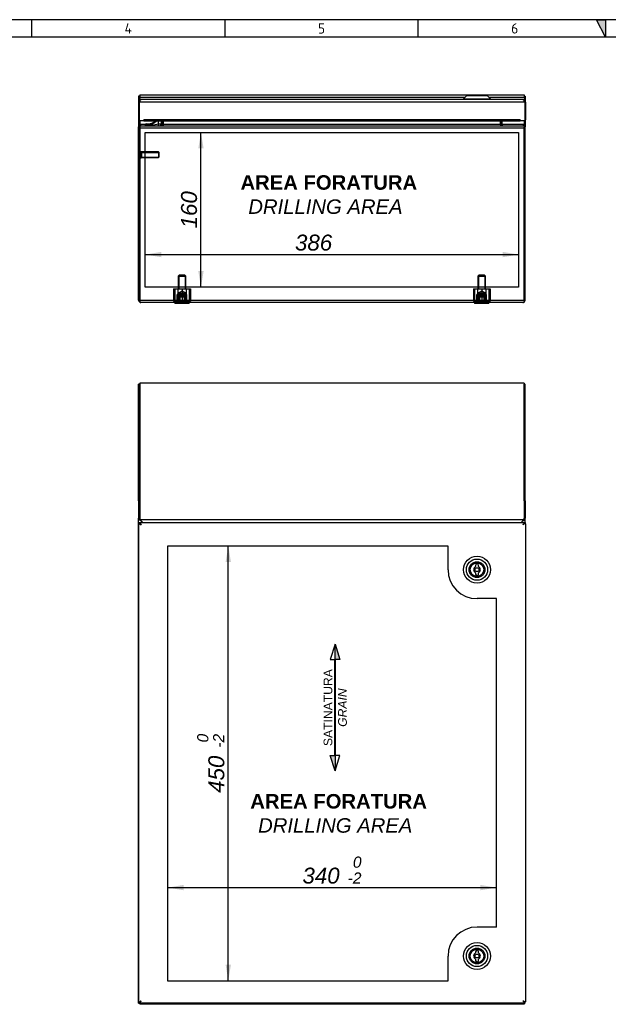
# Model space of a CAD drawing. Extents: x 6 to 412, y 11 to 288.
# Tile 3 of 4: x 107 to 209, y 118 to 288. Entities that reach past the tile are written whole.
import ezdxf
from ezdxf.enums import TextEntityAlignment as Align
from ezdxf.lldxf.tags import DXFTag

# ---------------------------------------------------------------- set-up
doc = ezdxf.new("R2010")
doc.units = 0
doc.layers.get('0').update_dxf_attribs({"linetype": 'CONTINUOUS'})
for name, color, linetype in [('_TRANSLATION', 7, 'CONTINUOUS'), ('AE00417_01', 7, 'CONTINUOUS'), ('C0000000_01', 7, 'CONTINUOUS'), ('C0000000_04', 7, 'CONTINUOUS'), ('C0000000_05', 7, 'CONTINUOUS'), ('C0000000_32', 7, 'CONTINUOUS'), ('C0000001_91', 7, 'CONTINUOUS'), ('DEFAULT', 7, 'CONTINUOUS'), ('DV1__TRANSLATION', 7, 'CONTINUOUS'), ('DV6_DEFAULT', 7, 'CONTINUOUS'), ('SERRATURA_INF', 7, 'CONTINUOUS'), ('SERRATURA_SUP', 7, 'CONTINUOUS')]:
    doc.layers.add(name, color=color, linetype=linetype)
doc.styles.add('SEACAD_ARIAL', font='arial.ttf')
doc.styles.add('SEACAD_ARIALI', font='ariali.ttf')
tags = doc.linetypes.add('CENTER2', pattern=[28.575, 19.05, -3.175, 3.175, -3.175]).pattern_tags.tags
tags[10:11] = [DXFTag(74, 4), DXFTag(75, 0), DXFTag(340, '0'), DXFTag(46, 0.0), DXFTag(50, 0.0), DXFTag(44, 0.0), DXFTag(45, 0.0)]
tags[8:9] = [DXFTag(74, 4), DXFTag(75, 0), DXFTag(340, '0'), DXFTag(46, 0.0), DXFTag(50, 0.0), DXFTag(44, 0.0), DXFTag(45, 0.0)]
tags[6:7] = [DXFTag(74, 4), DXFTag(75, 0), DXFTag(340, '0'), DXFTag(46, 0.0), DXFTag(50, 0.0), DXFTag(44, 0.0), DXFTag(45, 0.0)]
tags[4:5] = [DXFTag(74, 4), DXFTag(75, 0), DXFTag(340, '0'), DXFTag(46, 0.0), DXFTag(50, 0.0), DXFTag(44, 0.0), DXFTag(45, 0.0)]
tags = doc.linetypes.add('HIDDEN2', pattern=[4.7625, 3.175, -1.5875]).pattern_tags.tags
tags[6:7] = [DXFTag(74, 4), DXFTag(75, 0), DXFTag(340, '0'), DXFTag(46, 0.0), DXFTag(50, 0.0), DXFTag(44, 0.0), DXFTag(45, 0.0)]
tags[4:5] = [DXFTag(74, 4), DXFTag(75, 0), DXFTag(340, '0'), DXFTag(46, 0.0), DXFTag(50, 0.0), DXFTag(44, 0.0), DXFTag(45, 0.0)]
doc.dimstyles.new('ISO', dxfattribs={"dimtxt": 0.458333, "dimasz": 0.458333, "dimexe": 0.229167, "dimexo": 0.229167, "dimgap": 0.114583, "dimtad": 1, "dimdec": 1, "dimlfac": 6, "dimtxsty": 'SEACAD_ARIAL', "dimsah": 1, "dimcen": 0.229167, "dimadec": 1, "dimazin": 3, "dimtfac": 0.7, "dimtdec": 3, "dimtmove": 0, "dimatfit": 3})

# ---------------------------------------------------------------- blocks, each defined once
blk = doc.blocks.new('SE')
at = {"layer": 'C0000000_32', "color": 7, "linetype": 'CONTINUOUS'}
for p, q in [((127.7, 200.61), (127.9, 200.61)), ((127.7, 118.08), (127.7, 200.61)), ((127.76, 200.85), (127.76, 200.65)), ((127.76, 200.85), (127.93, 200.85)), ((127.76, 200.65), (127.93, 200.65)), ((127.9, 200.61), (128.11, 200.43)), ((127.96, 200.61), (127.9, 200.61)), ((127.9, 200.61), (127.9, 200.61)), ((127.9, 200.61), (127.9, 200.61)), ((127.93, 200.85), (127.93, 200.65)), ((127.93, 200.85), (194.13, 200.85)), ((127.93, 200.65), (128.11, 200.43)), ((194.13, 200.65), (193.95, 200.43)), ((194.16, 200.61), (193.95, 200.43)), ((194.1, 200.61), (194.16, 200.61)), ((194.13, 200.85), (194.13, 200.65)), ((194.13, 200.85), (194.3, 200.85)), ((194.13, 200.65), (194.3, 200.65)), ((194.36, 200.61), (194.16, 200.61)), ((194.16, 200.61), (194.16, 200.61)), ((194.16, 200.61), (194.16, 200.61)), ((194.3, 200.85), (194.3, 200.65)), ((194.36, 200.61), (194.36, 118.08)), ((128.1, 200.44), (128.1, 200.45)), ((193.96, 200.45), (193.96, 200.44)), ((127.7, 118.08), (127.9, 118.08)), ((127.76, 117.85), (127.76, 118.05)), ((127.93, 118.05), (127.76, 118.05)), ((127.93, 117.85), (127.76, 117.85)), ((127.9, 118.08), (128.11, 118.26)), ((127.96, 118.08), (127.9, 118.08)), ((127.9, 118.08), (127.9, 118.08)), ((127.9, 118.08), (127.9, 118.08)), ((127.93, 118.05), (128.11, 118.26)), ((127.93, 117.85), (127.93, 118.05)), ((194.13, 117.85), (127.93, 117.85)), ((128.1, 118.25), (128.1, 118.25)), ((194.13, 118.05), (193.95, 118.26)), ((194.16, 118.08), (193.95, 118.26)), ((193.96, 118.25), (193.96, 118.25)), ((194.1, 118.08), (194.16, 118.08)), ((194.13, 117.85), (194.13, 118.05)), ((194.3, 118.05), (194.13, 118.05)), ((194.3, 117.85), (194.13, 117.85)), ((194.36, 118.08), (194.16, 118.08)), ((194.16, 118.08), (194.16, 118.08)), ((194.16, 118.08), (194.16, 118.08)), ((194.3, 117.85), (194.3, 118.05))]:
    blk.add_line(p, q, dxfattribs=at)
at = {"layer": 'C0000001_91', "color": 7, "linetype": 'CONTINUOUS'}
for p, q in [((127.88, 224.68), (127.68, 224.68)), ((127.68, 204.56), (127.68, 224.68)), ((127.88, 224.86), (127.88, 224.76)), ((194.14, 224.86), (127.88, 224.86)), ((127.88, 224.76), (127.88, 204.8)), ((127.88, 204.56), (127.88, 224.68)), ((194.14, 224.86), (194.14, 224.76)), ((194.14, 224.76), (194.14, 204.8)), ((194.14, 224.68), (194.34, 224.68)), ((194.14, 204.56), (194.14, 224.68)), ((194.34, 204.56), (194.34, 224.68)), ((127.68, 204.56), (127.68, 201.55)), ((127.88, 204.56), (127.68, 204.56)), ((127.88, 204.8), (127.88, 204.44)), ((127.88, 204.56), (127.88, 201.55)), ((127.88, 204.44), (127.88, 201.76)), ((194.14, 204.8), (194.14, 204.44)), ((194.14, 204.56), (194.34, 204.56)), ((194.14, 204.56), (194.14, 201.55)), ((194.14, 204.44), (194.14, 201.76)), ((194.34, 204.56), (194.34, 201.55)), ((127.88, 201.55), (127.68, 201.55)), ((127.68, 201.36), (127.68, 201.55)), ((127.68, 117.88), (127.68, 201.36)), ((127.88, 201.36), (127.68, 201.36)), ((127.68, 201.36), (127.68, 201.36)), ((127.78, 201.36), (127.68, 201.36)), ((127.88, 201.36), (127.78, 201.36)), ((127.88, 201.76), (127.88, 201.35)), ((127.88, 201.36), (127.88, 201.55)), ((127.88, 201.36), (127.88, 201.36)), ((127.88, 201.35), (194.14, 201.35)), ((127.88, 201.35), (127.88, 201.29)), ((128.38, 200.85), (128.09, 201.13)), ((128.39, 200.85), (128.11, 201.13)), ((193.63, 200.85), (193.91, 201.13)), ((193.64, 200.85), (193.93, 201.13)), ((194.14, 201.76), (194.14, 201.35)), ((194.14, 201.36), (194.14, 201.55)), ((194.14, 201.55), (194.34, 201.55)), ((194.14, 201.36), (194.34, 201.36)), ((194.14, 201.36), (194.14, 201.36)), ((194.14, 201.36), (194.24, 201.36)), ((194.14, 201.35), (194.14, 201.29)), ((194.24, 201.36), (194.34, 201.36)), ((194.34, 201.36), (194.34, 201.55)), ((194.34, 201.36), (194.34, 201.36)), ((194.34, 200.61), (194.34, 201.36)), ((127.68, 117.88), (127.76, 117.88)), ((127.88, 117.85), (127.88, 117.79)), ((127.88, 117.79), (127.88, 117.68)), ((194.14, 117.68), (127.88, 117.68)), ((194.14, 117.85), (194.14, 117.79)), ((194.14, 117.79), (194.14, 117.68)), ((194.34, 117.88), (194.3, 117.88)), ((194.34, 117.88), (194.34, 118.08))]:
    blk.add_line(p, q, dxfattribs=at)
for centre, radius, start, end in [((129.21, 202.95), 2.14, 227.9942, 238.3568), ((127.08, 199.9), 1.6, 50.1746, 60.2671), ((129.32, 202.16), 1.6, 218.5027, 219.8254), ((194.94, 199.9), 1.6, 119.7329, 129.8255), ((192.81, 202.95), 2.14, 301.6432, 312.0058), ((192.7, 202.16), 1.6, 320.1745, 321.4973), ((126.29, 119.22), 2.14, 317.9942, 320.0819), ((195.73, 119.22), 2.14, 220.6296, 222.0058)]:
    blk.add_arc(centre, radius, start, end, dxfattribs=at)
at = {"layer": 'DV1__TRANSLATION', "color": 7, "linetype": 'CENTER2'}
for p, q in [((132.68, 196.76), (132.68, 121.76)), ((181.03, 196.76), (132.68, 196.76)), ((181.03, 192.68), (181.03, 196.76)), ((189.36, 187.68), (186.03, 187.68)), ((189.36, 131.01), (189.36, 187.68)), ((194.36, 188.43), (194.34, 188.43)), ((189.36, 131.01), (186.03, 131.01)), ((181.03, 121.76), (181.03, 126.01)), ((132.68, 121.76), (181.03, 121.76))]:
    blk.add_line(p, q, dxfattribs=at)
for centre, start, end in [((186.03, 192.68), 180, 270), ((186.03, 126.01), 90, 180)]:
    blk.add_arc(centre, 5, start, end, dxfattribs=at)
at = {"layer": 'SERRATURA_INF', "color": 7, "linetype": 'CONTINUOUS'}
for p, q in [((185.78, 126.76), (185.78, 126.54)), ((186.28, 126.54), (186.28, 126.76)), ((185.78, 125.49), (185.78, 125.26)), ((186.28, 125.26), (186.28, 125.49))]:
    blk.add_line(p, q, dxfattribs=at)
for radius in [2.33, 1.83, 1.36, 1.33, 1.17, 0.333]:
    blk.add_circle((186.03, 126.01), radius, dxfattribs=at)
for centre, radius, start, end in [((186.03, 126.01), 0.583, 115.3769, 244.6231), ((186.03, 126.76), 0.25, 0, 180), ((186.03, 126.01), 0.583, 295.3769, 64.6231), ((186.03, 125.26), 0.25, 180, 0)]:
    blk.add_arc(centre, radius, start, end, dxfattribs=at)
at = {"layer": 'SERRATURA_SUP', "color": 7, "linetype": 'CONTINUOUS'}
for p, q in [((185.78, 193.43), (185.78, 193.21)), ((185.78, 192.15), (185.78, 191.93)), ((186.28, 193.21), (186.28, 193.43)), ((186.28, 191.93), (186.28, 192.15))]:
    blk.add_line(p, q, dxfattribs=at)
for radius in [2.33, 1.83, 1.36, 1.33, 1.17, 0.333]:
    blk.add_circle((186.03, 192.68), radius, dxfattribs=at)
for centre, radius, start, end in [((186.03, 192.68), 0.583, 115.3769, 244.6231), ((186.03, 193.43), 0.25, 0, 180), ((186.03, 192.68), 0.583, 295.3769, 64.6231), ((186.03, 191.93), 0.25, 180, 0)]:
    blk.add_arc(centre, radius, start, end, dxfattribs=at)
blk = doc.blocks.new('SE5')
at = {"layer": 'AE00417_01', "color": 7, "linetype": 'HIDDEN2'}
for p, q in [((128.04, 264.91), (127.88, 264.91)), ((127.88, 263.66), (128.04, 263.66)), ((128.04, 264.91), (128.04, 263.66)), ((128.21, 264.79), (128.21, 263.79)), ((131.09, 264.79), (128.21, 264.79)), ((128.21, 264.68), (131.19, 264.68)), ((128.21, 263.89), (131.19, 263.89)), ((128.21, 263.79), (131.09, 263.79)), ((131.09, 264.79), (131.09, 263.79)), ((131.21, 264.66), (131.09, 264.79)), ((131.09, 263.79), (131.21, 263.91)), ((131.21, 263.91), (131.21, 264.66))]:
    blk.add_line(p, q, dxfattribs=at)
at = {"layer": 'AE00417_01', "color": 7, "linetype": 'CONTINUOUS'}
for p, q in [((127.88, 264.91), (127.88, 264.91)), ((127.88, 263.66), (127.88, 263.66)), ((194.14, 264.91), (194.14, 264.91)), ((194.14, 263.66), (194.14, 263.66))]:
    blk.add_line(p, q, dxfattribs=at)
at = {"layer": 'AE00417_01', "color": 7, "linetype": 'HIDDEN2'}
for centre, start, end in [((128.13, 264.79), 180, 0), ((128.13, 263.79), 0, 180)]:
    blk.add_arc(centre, 0.0833, start, end, dxfattribs=at)
at = {"layer": 'C0000000_01', "color": 7, "linetype": 'CONTINUOUS'}
for p, q in [((128.83, 269.45), (128.83, 269.46)), ((128.99, 269.46), (128.83, 269.46)), ((128.99, 269.45), (128.83, 269.45)), ((128.99, 269.62), (129.31, 269.62)), ((128.99, 269.46), (128.99, 269.62)), ((129.31, 269.46), (128.99, 269.46)), ((128.99, 269.46), (128.99, 269.45)), ((128.99, 269.45), (128.99, 269.29)), ((129.31, 269.46), (129.31, 269.62)), ((131.08, 270.12), (131.08, 269.62)), ((131.08, 269.62), (131.58, 269.62)), ((131.08, 269.62), (131.08, 269.29)), ((131.58, 270.12), (131.58, 269.62))]:
    blk.add_line(p, q, dxfattribs=at)
for centre, radius, start, end in [((128.99, 269.46), 0.167, 90, 180), ((128.99, 269.45), 0.167, 180, 270), ((129.31, 271.46), 1.83, 270, 313.3838)]:
    blk.add_arc(centre, radius, start, end, dxfattribs=at)
for points, degree, knots in [([(128.99, 269.45), (129.34, 269.45), (129.69, 269.45), (130.04, 269.45), (130.38, 269.45), (130.73, 269.54), (131.08, 269.62)], 3, [0, 0, 0, 0, 0.5, 0.5, 0.5, 1, 1, 1, 1]), ([(130.77, 270.12), (130.58, 269.92), (130.36, 269.77), (130.24, 269.69), (130.11, 269.64), (129.99, 269.58), (129.86, 269.54), (129.72, 269.5), (129.58, 269.48), (129.45, 269.46), (129.31, 269.46)], 2, [0.254218, 0.254218, 0.254218, 0.5, 0.5, 0.625, 0.625, 0.75, 0.75, 0.875, 0.875, 1, 1, 1]), ([(131.24, 269.29), (131.27, 269.29), (131.29, 269.29), (131.33, 269.3), (131.35, 269.3), (131.39, 269.32), (131.41, 269.33), (131.45, 269.35), (131.46, 269.37), (131.51, 269.41), (131.53, 269.45), (131.57, 269.53), (131.58, 269.58), (131.58, 269.62)], 3, [0, 0, 0, 0, 0.125, 0.125, 0.25, 0.25, 0.375, 0.375, 0.5, 0.5, 0.75, 0.75, 1, 1, 1, 1])]:
    blk.add_open_spline(points, degree=degree, knots=knots, dxfattribs=at)
at = {"layer": 'C0000000_04', "color": 7, "linetype": 'HIDDEN2'}
for p, q in [((134.68, 243.49), (134.51, 243.32)), ((134.51, 243.32), (135.84, 243.32)), ((134.51, 243.32), (134.51, 241.15)), ((134.64, 243.45), (134.64, 241.15)), ((135.68, 243.49), (134.68, 243.49)), ((135.84, 243.32), (135.68, 243.49)), ((135.72, 243.45), (135.72, 241.15)), ((135.84, 241.15), (135.84, 243.32)), ((186.34, 243.49), (186.18, 243.32)), ((186.18, 243.32), (187.51, 243.32)), ((186.18, 243.32), (186.18, 241.15)), ((186.3, 243.45), (186.3, 241.15)), ((187.34, 243.49), (186.34, 243.49)), ((187.51, 243.32), (187.34, 243.49)), ((187.38, 243.45), (187.38, 241.15)), ((187.51, 241.15), (187.51, 243.32)), ((133.73, 241.15), (134.46, 241.15)), ((133.73, 241.15), (133.73, 238.99)), ((133.93, 241.15), (133.93, 238.99)), ((134.34, 238.99), (134.34, 240.15)), ((136.01, 240.15), (134.34, 240.15)), ((134.46, 241.15), (135.9, 241.15)), ((134.46, 241.15), (134.46, 238.99)), ((135.18, 240.74), (134.48, 240.32)), ((135.87, 240.32), (134.48, 240.32)), ((134.48, 240.32), (134.48, 240.15)), ((134.48, 240.15), (134.48, 238.99)), ((135.18, 241.15), (135.18, 238.99)), ((135.87, 240.32), (135.18, 240.74)), ((135.87, 240.15), (135.87, 240.32)), ((135.87, 238.99), (135.87, 240.15)), ((135.9, 241.15), (136.62, 241.15)), ((135.9, 241.15), (135.9, 238.99)), ((136.01, 238.99), (136.01, 240.15)), ((136.43, 241.15), (136.43, 238.99)), ((136.62, 241.15), (136.62, 238.99)), ((185.4, 241.15), (186.12, 241.15)), ((185.4, 241.15), (185.4, 238.99)), ((185.59, 241.15), (185.59, 238.99)), ((186.01, 238.99), (186.01, 240.15)), ((187.68, 240.15), (186.01, 240.15)), ((186.12, 241.15), (187.57, 241.15)), ((186.12, 241.15), (186.12, 238.99)), ((186.84, 240.74), (186.15, 240.32)), ((187.54, 240.32), (186.15, 240.32)), ((186.15, 240.32), (186.15, 240.15)), ((186.15, 240.15), (186.15, 238.99)), ((186.84, 241.15), (186.84, 238.99)), ((187.54, 240.32), (186.84, 240.74)), ((187.54, 240.15), (187.54, 240.32)), ((187.54, 238.99), (187.54, 240.15)), ((187.57, 241.15), (188.29, 241.15)), ((187.57, 241.15), (187.57, 238.99)), ((187.68, 238.99), (187.68, 240.15)), ((188.09, 241.15), (188.09, 238.99)), ((188.29, 241.15), (188.29, 238.99)), ((133.73, 238.99), (134.46, 238.99)), ((134.46, 238.99), (135.9, 238.99)), ((135.9, 238.99), (136.62, 238.99)), ((185.4, 238.99), (186.12, 238.99)), ((186.12, 238.99), (187.57, 238.99)), ((187.57, 238.99), (188.29, 238.99))]:
    blk.add_line(p, q, dxfattribs=at)
at = {"layer": 'C0000000_05', "color": 7, "linetype": 'HIDDEN2'}
for p, q in [((134.51, 239.95), (134.34, 239.79)), ((134.34, 239.79), (136.01, 239.79)), ((134.34, 239.79), (134.34, 238.79)), ((134.5, 238.79), (134.5, 239.94)), ((135.84, 239.95), (134.51, 239.95)), ((134.68, 239.95), (134.68, 238.62)), ((134.77, 239.95), (134.77, 238.62)), ((135.59, 238.62), (135.59, 239.95)), ((135.68, 239.95), (135.68, 238.62)), ((136.01, 239.79), (135.84, 239.95)), ((135.86, 238.79), (135.86, 239.94)), ((136.01, 238.79), (136.01, 239.79)), ((186.18, 239.95), (186.01, 239.79)), ((186.01, 239.79), (187.68, 239.79)), ((186.01, 239.79), (186.01, 238.79)), ((186.16, 238.79), (186.16, 239.94)), ((187.51, 239.95), (186.18, 239.95)), ((186.34, 239.95), (186.34, 238.62)), ((186.43, 239.95), (186.43, 238.62)), ((187.25, 238.62), (187.25, 239.95)), ((187.34, 239.95), (187.34, 238.62)), ((187.68, 239.79), (187.51, 239.95)), ((187.52, 238.79), (187.52, 239.94)), ((187.68, 238.79), (187.68, 239.79))]:
    blk.add_line(p, q, dxfattribs=at)
at = {"layer": 'C0000000_05', "color": 7, "linetype": 'CONTINUOUS'}
for p, q in [((133.93, 238.79), (133.93, 238.62)), ((136.43, 238.62), (133.93, 238.62)), ((136.43, 238.62), (136.43, 238.79)), ((185.59, 238.79), (185.59, 238.62)), ((188.09, 238.62), (185.59, 238.62)), ((188.09, 238.62), (188.09, 238.79))]:
    blk.add_line(p, q, dxfattribs=at)
at = {"layer": 'C0000000_32', "color": 7, "linetype": 'CONTINUOUS'}
for p, q in [((127.9, 273.73), (127.9, 273.37)), ((127.93, 273.37), (127.93, 273.73)), ((193.95, 273.79), (128.11, 273.79)), ((194.13, 273.37), (194.13, 273.73)), ((194.16, 273.73), (194.16, 273.37)), ((127.7, 270.32), (127.7, 273.37)), ((127.93, 273.37), (127.76, 273.37)), ((127.76, 273.37), (127.76, 270.12)), ((194.13, 273.37), (127.93, 273.37)), ((194.3, 273.37), (194.13, 273.37)), ((194.3, 270.12), (194.3, 273.37)), ((194.36, 273.37), (194.36, 270.32)), ((193.45, 270.32), (128.61, 270.32)), ((128.61, 270.12), (128.61, 270.32)), ((128.61, 270.32), (128.61, 270.32)), ((128.61, 270.32), (128.61, 270.32)), ((128.61, 270.32), (128.61, 270.12)), ((193.45, 270.32), (193.45, 270.32)), ((193.45, 270.12), (193.45, 270.32)), ((193.45, 270.32), (193.45, 270.32)), ((193.45, 270.32), (193.45, 270.12)), ((128.61, 270.12), (127.76, 270.12)), ((128.61, 270.12), (193.45, 270.12)), ((194.3, 270.12), (193.45, 270.12))]:
    blk.add_line(p, q, dxfattribs=at)
for centre, radius, start, end in [((128.11, 273.37), 0.417, 121.3323, 180), ((128.11, 273.37), 0.417, 90, 121.3323), ((193.95, 273.37), 0.417, 58.6677, 90), ((193.95, 273.37), 0.417, 0, 58.6677), ((128.11, 273.37), 0.217, 147.7958, 180), ((193.95, 273.37), 0.217, 0, 32.2042), ((127.9, 270.32), 0.2, 180, 227.8905), ((194.16, 270.32), 0.2, 312.1095, 0)]:
    blk.add_arc(centre, radius, start, end, dxfattribs=at)
for centre, start_param, end_param in [((128.11, 273.37), 3.141593, 3.688444), ((193.95, 273.37), 2.594742, 3.141593)]:
    blk.add_ellipse(centre, major_axis=(0, -0.417), ratio=0.846154, start_param=start_param, end_param=end_param, dxfattribs=at)
at = {"layer": 'C0000001_91', "color": 7, "linetype": 'CONTINUOUS'}
for p, q in [((127.68, 274.42), (127.68, 269.09)), ((127.88, 274.42), (127.68, 274.42)), ((127.88, 274.62), (127.88, 274.2)), ((127.88, 274.62), (194.14, 274.62)), ((127.88, 274.42), (127.88, 273.72)), ((127.88, 274.2), (127.88, 273.72)), ((127.88, 274.2), (183.94, 274.2)), ((188.12, 274.2), (194.14, 274.2)), ((194.14, 274.62), (194.14, 274.2)), ((194.14, 274.42), (194.14, 273.74)), ((194.14, 274.42), (194.34, 274.42)), ((194.14, 274.2), (194.14, 273.74)), ((194.34, 274.42), (194.34, 273.5)), ((194.14, 273.47), (194.14, 273.37)), ((194.14, 273.46), (194.14, 273.37)), ((194.34, 270.24), (194.34, 269.09)), ((127.68, 268.87), (127.68, 269.09)), ((127.74, 269.09), (127.68, 269.09)), ((127.68, 239.2), (127.68, 268.87)), ((127.88, 269.07), (127.78, 269.15)), ((127.88, 270.12), (127.88, 269.5)), ((127.88, 270.12), (127.88, 269.22)), ((128.83, 269.5), (127.88, 269.5)), ((127.88, 269.5), (127.88, 269.36)), ((127.88, 269.36), (127.88, 269.22)), ((127.88, 269.22), (127.88, 269.22)), ((127.88, 269.15), (127.88, 268.87)), ((127.88, 239.2), (127.88, 268.87)), ((127.88, 268.87), (127.88, 239.2)), ((194.14, 268.87), (127.88, 268.87)), ((128.09, 269.29), (128.11, 269.29)), ((128.11, 269.29), (193.91, 269.29)), ((131.73, 269.5), (131.55, 269.5)), ((131.73, 270.12), (131.73, 269.5)), ((131.93, 269.5), (131.93, 270.12)), ((131.93, 270.12), (131.93, 269.5)), ((131.93, 269.5), (131.93, 269.5)), ((190.09, 269.5), (131.93, 269.5)), ((131.93, 269.5), (131.93, 269.29)), ((190.09, 270.12), (190.09, 269.5)), ((190.09, 269.5), (190.09, 270.12)), ((190.09, 269.5), (190.09, 269.5)), ((190.09, 269.5), (190.09, 269.29)), ((190.29, 270.12), (190.29, 269.5)), ((194.14, 269.5), (190.29, 269.5)), ((193.93, 269.29), (193.91, 269.29)), ((194.14, 270.12), (194.14, 269.5)), ((194.14, 270.12), (194.14, 269.22)), ((194.14, 269.5), (194.14, 269.36)), ((194.14, 269.36), (194.14, 269.22)), ((194.14, 269.22), (194.14, 269.22)), ((194.14, 269.15), (194.14, 268.87)), ((194.14, 269.07), (194.24, 269.15)), ((194.14, 268.87), (194.14, 239.2)), ((194.14, 239.2), (194.14, 268.87)), ((194.28, 269.09), (194.34, 269.09)), ((194.34, 268.87), (194.34, 269.09)), ((194.34, 239.2), (194.34, 268.87)), ((127.88, 239.2), (127.88, 238.85)), ((127.88, 239.2), (194.14, 239.2)), ((127.88, 238.85), (127.88, 239.2)), ((193.93, 238.79), (128.09, 238.79)), ((194.14, 239.2), (194.14, 238.85)), ((194.14, 238.85), (194.14, 239.2))]:
    blk.add_line(p, q, dxfattribs=at)
for centre, radius, start, end in [((128.09, 268.87), 0.417, 137.8421, 180), ((128.09, 268.87), 0.417, 90, 137.8421), ((128.12, 269.74), 0.458, 237.5473, 268.2091), ((128.09, 268.87), 0.217, 176.8214, 180), ((131.51, 269.5), 0.217, 270, 0), ((131.51, 269.5), 0.417, 328.6677, 0), ((190.51, 269.5), 0.417, 180, 211.3323), ((190.51, 269.5), 0.217, 180, 270), ((193.9, 269.74), 0.458, 271.7908, 302.4527), ((193.93, 268.87), 0.417, 42.1579, 90), ((193.93, 268.87), 0.217, 0, 3.1786), ((193.93, 268.87), 0.417, 0, 42.1579), ((128.09, 239.2), 0.417, 180, 238.6677), ((128.09, 239.2), 0.417, 238.6677, 270), ((193.93, 239.2), 0.417, 270, 301.3323), ((193.93, 239.2), 0.417, 301.3323, 0)]:
    blk.add_arc(centre, radius, start, end, dxfattribs=at)
for centre, start_param, end_param in [((128.09, 239.2), 2.594742, 3.141593), ((193.93, 239.2), 3.141593, 3.688444)]:
    blk.add_ellipse(centre, major_axis=(0, 0.417), ratio=0.998462, start_param=start_param, end_param=end_param, dxfattribs=at)
for points in [[(128.11, 269.29), (128.07, 269.29), (128.03, 269.27), (127.95, 269.23), (127.92, 269.19), (127.88, 269.15)], [(193.91, 269.29), (193.95, 269.29), (193.99, 269.27), (194.07, 269.23), (194.1, 269.19), (194.14, 269.15)]]:
    blk.add_open_spline(points, degree=3, knots=[0, 0, 0, 0, 0.5, 0.5, 1, 1, 1, 1], dxfattribs=at)
at = {"layer": 'DV6_DEFAULT', "color": 7, "linetype": 'CENTER2'}
for p, q in [((128.84, 241.45), (128.84, 268.12)), ((128.84, 268.12), (193.18, 268.12)), ((193.18, 268.12), (193.18, 241.45)), ((193.18, 241.45), (128.84, 241.45))]:
    blk.add_line(p, q, dxfattribs=at)
at = {"layer": 'SERRATURA_INF', "color": 7, "linetype": 'CONTINUOUS'}
for p, q in [((184.2, 274.46), (183.7, 273.96)), ((183.7, 273.96), (188.36, 273.96)), ((183.7, 273.96), (183.7, 273.79)), ((187.86, 274.46), (184.2, 274.46)), ((188.36, 273.96), (187.86, 274.46)), ((188.36, 273.79), (188.36, 273.96))]:
    blk.add_line(p, q, dxfattribs=at)
blk = doc.blocks.new('DMBLK281')
at = {"layer": 'DEFAULT', "linetype": 'CONTINUOUS'}
for points in [[(131.59, 247.52), (128.84, 247.06), (131.59, 246.6)], [(190.43, 247.52), (190.43, 246.6), (193.18, 247.06)]]:
    blk.add_hatch(color=7, dxfattribs=at).paths.add_polyline_path(points)
at = {"layer": 'DEFAULT', "color": 7, "linetype": 'CONTINUOUS'}
blk.add_line((128.84, 247.06), (193.18, 247.06), dxfattribs=at)
at = {"layer": 'DEFAULT', "color": 7, "linetype": 'CONTINUOUS', "style": 'SEACAD_ARIALI'}
blk.add_text('386', height=2.75, dxfattribs=at).set_placement((154.65, 250.5), align=Align.TOP_LEFT)
blk = doc.blocks.new('DMBLK282')
at = {"layer": 'DEFAULT', "linetype": 'CONTINUOUS'}
for points in [[(137.98, 265.37), (138.9, 265.37), (138.44, 268.12)], [(137.98, 244.2), (138.44, 241.45), (138.9, 244.2)]]:
    blk.add_hatch(color=7, dxfattribs=at).paths.add_polyline_path(points)
at = {"layer": 'DEFAULT', "color": 7, "linetype": 'CONTINUOUS'}
blk.add_line((138.44, 241.45), (138.44, 268.12), dxfattribs=at)
at = {"layer": 'DEFAULT', "color": 7, "linetype": 'CONTINUOUS', "style": 'SEACAD_ARIALI'}
blk.add_text('160', height=2.75, rotation=90, dxfattribs=at).set_placement((135, 251.58), align=Align.TOP_LEFT)
blk = doc.blocks.new('DMBLK288')
at = {"layer": 'DEFAULT', "linetype": 'CONTINUOUS'}
for points in [[(143.6, 194.01), (143.15, 196.76), (142.69, 194.01)], [(143.6, 124.51), (142.69, 124.51), (143.15, 121.76)]]:
    blk.add_hatch(color=7, dxfattribs=at).paths.add_polyline_path(points)
at = {"layer": 'DEFAULT', "color": 7, "linetype": 'CONTINUOUS'}
blk.add_line((143.15, 121.76), (143.15, 196.76), dxfattribs=at)
at = {"layer": 'DEFAULT', "color": 7, "linetype": 'CONTINUOUS', "style": 'SEACAD_ARIALI'}
for s, height, p in [('0', 1.93, (137.78, 162.86)), ('-2', 1.925, (140.53, 161.96)), ('450', 2.75, (139.71, 154.17))]:
    blk.add_text(s, height=height, rotation=90, dxfattribs=at).set_placement(p, align=Align.TOP_LEFT)
blk = doc.blocks.new('DMBLK289')
at = {"layer": 'DEFAULT', "linetype": 'CONTINUOUS'}
for points in [[(135.43, 138.28), (132.68, 137.82), (135.43, 137.36)], [(186.61, 138.28), (186.61, 137.36), (189.36, 137.82)]]:
    blk.add_hatch(color=7, dxfattribs=at).paths.add_polyline_path(points)
at = {"layer": 'DEFAULT', "color": 7, "linetype": 'CONTINUOUS'}
blk.add_line((132.68, 137.82), (189.36, 137.82), dxfattribs=at)
at = {"layer": 'DEFAULT', "color": 7, "linetype": 'CONTINUOUS', "style": 'SEACAD_ARIALI'}
for s, height, p in [('0', 1.93, (164.62, 143.18)), ('340', 2.75, (155.93, 141.26)), ('-2', 1.925, (163.72, 140.43))]:
    blk.add_text(s, height=height, dxfattribs=at).set_placement(p, align=Align.TOP_LEFT)
blk = doc.blocks.new('BLOCCO1')
at = {"linetype": 'CONTINUOUS'}
for points in [[(0.08, 10.87), (0.08, 8.22), (0.92, 8.22)], [(0.16, 8.22), (0, 8.22), (0, -8.34), (0.16, -8.34)], [(0.08, -10.99), (0.08, -8.34), (-0.76, -8.34)]]:
    blk.add_hatch(color=7, dxfattribs=at).paths.add_polyline_path(points)
at = {"color": 7, "linetype": 'CONTINUOUS'}
for p, q in [((0.08, 10.87), (-0.76, 8.22)), ((-0.76, 8.22), (0, 8.22)), ((0.08, -10.99), (0.92, -8.34)), ((0.92, -8.34), (0.16, -8.34))]:
    blk.add_line(p, q, dxfattribs=at)
for points in [[(0.08, 10.87), (0.92, 8.22), (0.08, 8.22), (0.08, 10.87)], [(0.16, 8.22), (0, 8.22), (0, -8.34), (0.16, -8.34), (0.16, 8.22)], [(0.08, -10.99), (-0.76, -8.34), (0.08, -8.34), (0.08, -10.99)]]:
    blk.add_lwpolyline(points, dxfattribs=at)
at = {"insert": (2.13, -0.07), "char_height": 1.5, "width": 16.3187, "attachment_point": 8, "rotation": 90}
blk.add_mtext('{\\fArial|b0||i0||c0|p34;\\C7;\\H1.5;\\W1.;SATINATURA \\P}{\\fArial|b0||i1||c0|p34;\\C7;\\H1.5;\\W1.;GRAIN\\P}', dxfattribs=at)

msp = doc.modelspace()

# ---------------------------------------------------------------- hatches: boundary and pattern name
at = {"linetype": 'CONTINUOUS'}
msp.add_hatch(color=7, dxfattribs=at).paths.add_polyline_path([(208.154, 287.588), (206.639, 287.588), (208.154, 284.56)])

# ---------------------------------------------------------------- linework, layer by layer
at = {"color": 7, "linetype": 'CONTINUOUS'}
for p, q in [((412.092, 287.588), (6.234, 287.588)), ((109.213, 287.588), (109.213, 284.56)), ((142.53, 287.588), (142.53, 284.56)), ((175.847, 287.588), (175.847, 284.56))]:
    msp.add_line(p, q, dxfattribs=at)
msp.add_lwpolyline([(208.154, 287.588), (208.154, 284.56), (206.639, 287.588), (208.154, 287.588)], dxfattribs=at)
at = {"layer": 'DEFAULT', "color": 7, "linetype": 'CONTINUOUS'}
msp.add_line((412.092, 284.56), (6.234, 284.56), dxfattribs=at)

# ---------------------------------------------------------------- block references
at = {"layer": '_TRANSLATION', "color": 7}
msp.add_blockref('BLOCCO1', (161.472, 168.945), dxfattribs=at)
at = {"layer": 'DEFAULT'}
for name in ['SE5', 'SE']:
    msp.add_blockref(name, (0, 0), dxfattribs=at)

# ---------------------------------------------------------------- texts
at = {"char_height": 1.76679, "width": 1.98765, "attachment_point": 8}
for s, insert in [('{\\fSolid Edge ANSI|b0||i0||c0|p34;\\C7;\\H1.766793;\\W1.;4}', (125.902, 285.196)), ('{\\fSolid Edge ANSI|b0||i0||c0|p34;\\C7;\\H1.766793;\\W1.;5}', (159.218, 285.196)), ('{\\fSolid Edge ANSI|b0||i0||c0|p34;\\C7;\\H1.766793;\\W1.;6}', (192.535, 285.196))]:
    msp.add_mtext(s, dxfattribs=dict(at, insert=insert))
at = {"layer": '_TRANSLATION', "char_height": 3, "width": 34.96354, "attachment_point": 5}
for insert in [(159.896, 257.396), (161.584, 150.615)]:
    msp.add_mtext('{\\fArial|b0||i0||c0|p34;\\C7;\\H3.;\\W1.; }{\\fArial|b1||i0||c0|p34;\\C7;\\H2.5;\\W1.;AREA FORATURA \\P}{\\fArial|b0||i1||c0|p34;\\C7;\\H2.5;\\W1.;DRILLING AREA}', dxfattribs=dict(at, insert=insert))

# ---------------------------------------------------------------- dimensions: what is measured, and where the dimension line sits
at = {"layer": 'DEFAULT', "color": 7, "linetype": 'CONTINUOUS'}
for base, p1, p2, angle, text, picture, middle in [((138.441, 241.453), (193.177, 241.453), (193.177, 268.12), 90, '\\A1;<>', 'DMBLK282', (138.441, 254.787)), ((128.844, 247.062), (128.844, 241.453), (193.177, 241.453), 0, '\\A1;<>', 'DMBLK281', (157.891, 247.062)), ((143.147, 121.765), (132.677, 121.765), (132.677, 196.765), 90, '\\A1;<>{\\H0.7x; \\S0^ -2;}', 'DMBLK288', (143.147, 159.265))]:
    dim = msp.add_linear_dim(base=base, p1=p1, p2=p2, angle=angle, text=text, dimstyle='ISO', override={"dimtxt": 2.75, "dimasz": 2.75, "dimexe": 1.375, "dimexo": 1.375, "dimgap": 0.6875, "dimcen": 1.375}, dxfattribs=at)
    dim.commit()
    dim.dimension.update_dxf_attribs({"geometry": picture, "text_midpoint": middle, "dimtype": 161})
dim = msp.add_linear_dim(base=(189.363, 137.822), p1=(132.677, 121.765), p2=(189.363, 131.015), text='\\A1;<>{\\H0.7x; \\S0^ -2;}', dimstyle='ISO', override={"dimtxt": 2.75, "dimasz": 2.75, "dimexe": 1.375, "dimexo": 1.375, "dimgap": 0.6875, "dimdec": 0, "dimcen": 1.375}, dxfattribs=at)
dim.commit()
dim.dimension.update_dxf_attribs({"geometry": 'DMBLK289', "text_midpoint": (161.02, 137.822), "dimtype": 160})

doc.saveas('drawing.dxf')
